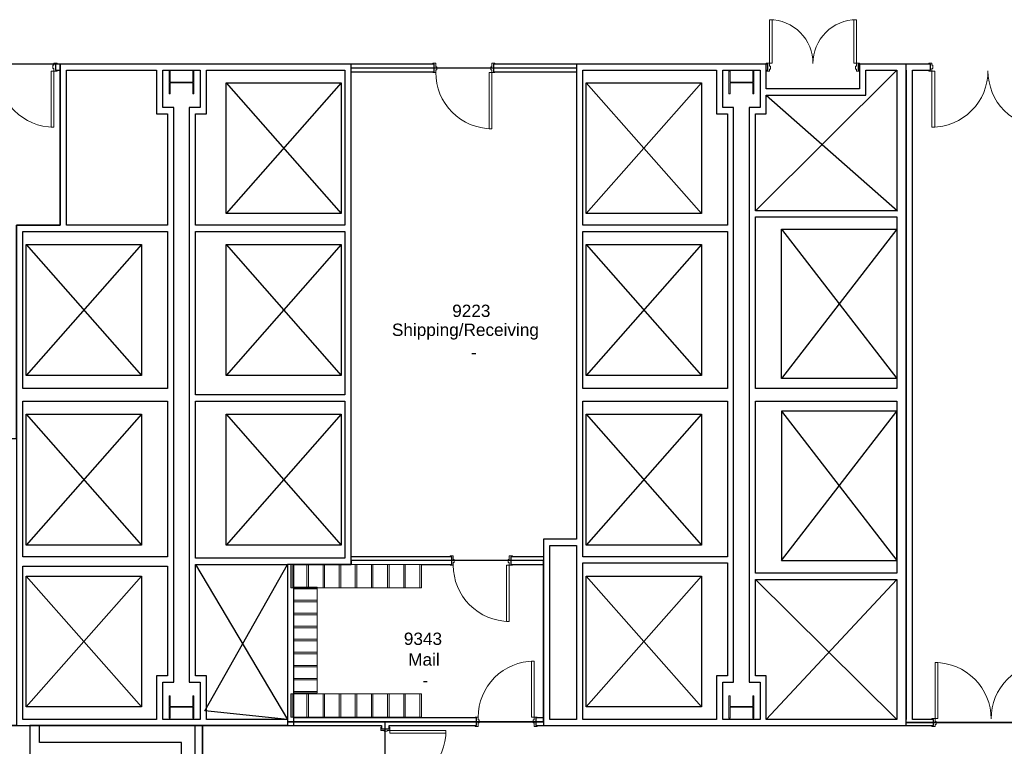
# Model space of a CAD drawing. Header units: inches. Extents: x -1 to 4727, y -3 to 1727.
# Tile 43 of 163: x 1718 to 2351, y 636 to 1103. Entities that reach past the tile are written whole.
import ezdxf

# ---------------------------------------------------------------- set-up
doc = ezdxf.new("R2010")
doc.units = ezdxf.units.IN
doc.header["$LTSCALE"] = 42
doc.header["$MEASUREMENT"] = 0
doc.layers.get('0').update_dxf_attribs({"linetype": 'CONTINUOUS'})
for name, color, linetype in [('A-FLOR-LEVL', 7, 'CONTINUOUS'), ('I-DOOR', 9, 'CONTINUOUS'), ('I-FURN-FILE', 9, 'CONTINUOUS'), ('I-WALL', 8, 'CONTINUOUS'), ('Room Names & IDs', 7, 'CONTINUOUS'), ('S-COLS', 7, 'CONTINUOUS'), ('triLabelLayer', 7, 'CONTINUOUS'), ('triMeasuredGrossAreaLayer', 7, 'CONTINUOUS'), ('triSpaceLayer', 7, 'CONTINUOUS')]:
    doc.layers.add(name, color=color, linetype=linetype)
doc.styles.add('PDF Helvetica', font='Helvetica.ttf')
doc.styles.get("Standard").update_dxf_attribs({"font": 'romans.shx'})

# ---------------------------------------------------------------- blocks, each defined once
blk = doc.blocks.new('Shelving - Mail Slots - Default - 5_-8_-2726277-FURNITURE PLAN - FLOOR 09 - WEST')
at = {"lineweight": 9}
for p, q in [((-58.73, 0), (-57.73, 0)), ((-58.73, -15), (-58.73, 0)), ((-58.73, 0), (8.27, 0)), ((-58.73, 0), (-58.73, -15)), ((-57.73, 0), (-57.73, -15)), ((-50.35, 0), (-49.35, 0)), ((-50.35, -15), (-50.35, 0)), ((-49.35, 0), (-49.35, -15)), ((-41.98, 0), (-40.98, 0)), ((-41.98, -15), (-41.98, 0)), ((-40.98, 0), (-40.98, -15)), ((-33.6, 0), (-32.6, 0)), ((-33.6, -15), (-33.6, 0)), ((-32.6, 0), (-32.6, -15)), ((-25.23, 0), (-24.23, 0)), ((-25.23, -15), (-25.23, 0)), ((-24.23, 0), (-24.23, -15)), ((-16.85, 0), (-15.85, 0)), ((-16.85, -15), (-16.85, 0)), ((-15.85, 0), (-15.85, -15)), ((-8.48, 0), (-7.48, 0)), ((-8.48, -15), (-8.48, 0)), ((-7.48, 0), (-7.48, -15)), ((-0.1, 0), (0.9, 0)), ((-0.1, -15), (-0.1, 0)), ((0.9, 0), (0.9, -15)), ((8.27, 0), (9.27, 0)), ((8.27, -15), (8.27, 0)), ((8.27, -15), (8.27, 0)), ((9.27, 0), (9.27, -15)), ((-57.73, -15), (-58.73, -15)), ((8.27, -15), (-58.73, -15)), ((-49.35, -15), (-50.35, -15)), ((-40.98, -15), (-41.98, -15)), ((-32.6, -15), (-33.6, -15)), ((-24.23, -15), (-25.23, -15)), ((-15.85, -15), (-16.85, -15)), ((-7.48, -15), (-8.48, -15)), ((0.9, -15), (-0.1, -15)), ((9.27, -15), (8.27, -15))]:
    blk.add_line(p, q, dxfattribs=at)
blk = doc.blocks.new('Shelving - Mail Slots - Default-V226-FURNITURE PLAN - FLOOR 09 - WEST')
at = {"lineweight": 9}
for p, q in [((-66.73, 0), (-65.73, 0)), ((-66.73, -15), (-66.73, 0)), ((-66.73, 0), (16.27, 0)), ((-66.73, 0), (-66.73, -15)), ((-65.73, 0), (-65.73, -15)), ((-56.35, 0), (-55.35, 0)), ((-56.35, -15), (-56.35, 0)), ((-55.35, 0), (-55.35, -15)), ((-45.98, 0), (-44.98, 0)), ((-45.98, -15), (-45.98, 0)), ((-44.98, 0), (-44.98, -15)), ((-35.6, 0), (-34.6, 0)), ((-35.6, -15), (-35.6, 0)), ((-34.6, 0), (-34.6, -15)), ((-25.23, 0), (-24.23, 0)), ((-25.23, -15), (-25.23, 0)), ((-24.23, 0), (-24.23, -15)), ((-14.85, 0), (-13.85, 0)), ((-14.85, -15), (-14.85, 0)), ((-13.85, 0), (-13.85, -15)), ((-4.48, 0), (-3.48, 0)), ((-4.48, -15), (-4.48, 0)), ((-3.48, 0), (-3.48, -15)), ((5.9, 0), (6.9, 0)), ((5.9, -15), (5.9, 0)), ((6.9, 0), (6.9, -15)), ((16.27, 0), (17.27, 0)), ((16.27, -15), (16.27, 0)), ((16.27, -15), (16.27, 0)), ((17.27, 0), (17.27, -15)), ((-65.73, -15), (-66.73, -15)), ((16.27, -15), (-66.73, -15)), ((-55.35, -15), (-56.35, -15)), ((-44.98, -15), (-45.98, -15)), ((-34.6, -15), (-35.6, -15)), ((-24.23, -15), (-25.23, -15)), ((-13.85, -15), (-14.85, -15)), ((-3.48, -15), (-4.48, -15)), ((6.9, -15), (5.9, -15)), ((17.27, -15), (16.27, -15))]:
    blk.add_line(p, q, dxfattribs=at)
blk = doc.blocks.new('W-Wide Flange-Column - W14X90-2731368-FURNITURE PLAN - FLOOR 09 - WEST')
at = {"lineweight": 18}
for p, q in [((7.25, 8), (-7.25, 8)), ((-7.25, 8), (-7.25, 7.29)), ((-7.25, 7.29), (-0.22, 7.29)), ((-0.22, 7.29), (-0.22, -7.29)), ((0.22, -7.29), (0.22, 7.29)), ((0.22, 7.29), (7.25, 7.29)), ((7.25, 7.29), (7.25, 8)), ((-0.22, -7.29), (-7.25, -7.29)), ((-7.25, -7.29), (-7.25, -8)), ((-7.25, -8), (7.25, -8)), ((7.25, -7.29), (0.22, -7.29)), ((7.25, -8), (7.25, -7.29))]:
    blk.add_line(p, q, dxfattribs=at)
blk = doc.blocks.new('W-Wide Flange-Column - W14X90-2731368-FURNITURE PLAN - FLOOR 09 - EAST')
at = {"lineweight": 18}
for p, q in [((7.25, 8), (-7.25, 8)), ((-7.25, 8), (-7.25, 7.29)), ((-7.25, 7.29), (-0.22, 7.29)), ((-0.22, 7.29), (-0.22, -7.29)), ((0.22, -7.29), (0.22, 7.29)), ((0.22, 7.29), (7.25, 7.29)), ((7.25, 7.29), (7.25, 8)), ((-0.22, -7.29), (-7.25, -7.29)), ((-7.25, -7.29), (-7.25, -8)), ((-7.25, -8), (7.25, -8)), ((7.25, -7.29), (0.22, -7.29)), ((7.25, -8), (7.25, -7.29))]:
    blk.add_line(p, q, dxfattribs=at)
blk = doc.blocks.new('columns')
at = {"layer": 'S-COLS', "rotation": 270.0000000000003}
for name, p in [('W-Wide Flange-Column - W14X90-2731368-FURNITURE PLAN - FLOOR 09 - WEST', (2289.63, 642.64)), ('W-Wide Flange-Column - W14X90-2731368-FURNITURE PLAN - FLOOR 09 - WEST', (2649.63, 642.64)), ('W-Wide Flange-Column - W14X90-2731368-FURNITURE PLAN - FLOOR 09 - EAST', (2649.63, 642.64)), ('W-Wide Flange-Column - W14X90-2731368-FURNITURE PLAN - FLOOR 09 - WEST', (2289.63, 241.5)), ('W-Wide Flange-Column - W14X90-2731368-FURNITURE PLAN - FLOOR 09 - WEST', (2649.63, 241.5)), ('W-Wide Flange-Column - W14X90-2731368-FURNITURE PLAN - FLOOR 09 - EAST', (2649.63, 241.5))]:
    blk.add_blockref(name, p, dxfattribs=at)

msp = doc.modelspace()

# ---------------------------------------------------------------- linework, layer by layer
at = {"layer": 'A-FLOR-LEVL'}
for p, q in [((2191, 980.28), (2282, 1070.5)), ((1850.75, 1062.5), (1924.75, 1062.5)), ((1850.75, 978.5), (1850.75, 1062.5)), ((1850.75, 1062.5), (1924.75, 978.5)), ((1924.75, 1062.5), (1850.75, 978.5)), ((1924.75, 1062.5), (1924.75, 978.5)), ((2082.25, 1062.5), (2156.25, 1062.5)), ((2082.25, 978.5), (2082.25, 1062.5)), ((2082.25, 1062.5), (2156.25, 978.5)), ((2156.25, 1062.5), (2082.25, 978.5)), ((2156.25, 1062.5), (2156.25, 978.5)), ((2198, 1054.5), (2282.25, 980.28)), ((1924.75, 978.5), (1850.75, 978.5)), ((2156.25, 978.5), (2082.25, 978.5)), ((2207.75, 968.5), (2282, 968.5)), ((2207.75, 872.5), (2207.75, 968.5)), ((2207.75, 968.5), (2282, 872.5)), ((2282, 968.5), (2207.75, 872.5)), ((2282, 968.5), (2282, 872.5)), ((1722.25, 958.5), (1796.25, 958.5)), ((1722.25, 874.5), (1722.25, 958.5)), ((1722.25, 958.5), (1796.25, 874.5)), ((1796.25, 958.5), (1722.25, 874.5)), ((1796.25, 958.5), (1796.25, 874.5)), ((1850.75, 958.5), (1924.75, 958.5)), ((1850.75, 874.5), (1850.75, 958.5)), ((1850.75, 958.5), (1924.75, 874.5)), ((1924.75, 958.5), (1850.75, 874.5)), ((1924.75, 958.5), (1924.75, 874.5)), ((2082.25, 958.5), (2156.25, 958.5)), ((2082.25, 874.5), (2082.25, 958.5)), ((2082.25, 958.5), (2156.25, 874.5)), ((2156.25, 958.5), (2082.25, 874.5)), ((2156.25, 958.5), (2156.25, 874.5)), ((1796.25, 874.5), (1722.25, 874.5)), ((1924.75, 874.5), (1850.75, 874.5)), ((2156.25, 874.5), (2082.25, 874.5)), ((2282, 872.5), (2207.75, 872.5)), ((1722.25, 849.5), (1796.25, 849.5)), ((1722.25, 765.5), (1722.25, 849.5)), ((1722.25, 849.5), (1796.25, 765.5)), ((1796.25, 849.5), (1722.25, 765.5)), ((1796.25, 849.5), (1796.25, 765.5)), ((1850.75, 849.5), (1924.75, 849.5)), ((1850.75, 765.5), (1850.75, 849.5)), ((1850.75, 849.5), (1924.75, 765.5)), ((1924.75, 849.5), (1850.75, 765.5)), ((1924.75, 849.5), (1924.75, 765.5)), ((2082.25, 849.5), (2156.25, 849.5)), ((2082.25, 765.5), (2082.25, 849.5)), ((2082.25, 849.5), (2156.25, 765.5)), ((2156.25, 849.5), (2082.25, 765.5)), ((2156.25, 849.5), (2156.25, 765.5)), ((2207.75, 851.5), (2207.75, 755.5)), ((2282, 851.5), (2207.75, 851.5)), ((2207.75, 755.5), (2282, 851.5)), ((2207.75, 851.5), (2282, 755.5)), ((2282, 755.5), (2282, 851.5)), ((1796.25, 765.5), (1722.25, 765.5)), ((1924.75, 765.5), (1850.75, 765.5)), ((2156.25, 765.5), (2082.25, 765.5)), ((2207.75, 755.5), (2282, 755.5)), ((1831, 753.12), (1890.25, 653.5)), ((1837.12, 659), (1890.25, 753.12)), ((1722.25, 745.5), (1796.25, 745.5)), ((1722.25, 661.5), (1722.25, 745.5)), ((1722.25, 745.5), (1796.25, 661.5)), ((1796.25, 745.5), (1722.25, 661.5)), ((1796.25, 745.5), (1796.25, 661.5)), ((2082.25, 745.5), (2156.25, 745.5)), ((2082.25, 661.5), (2082.25, 745.5)), ((2082.25, 745.5), (2156.25, 661.5)), ((2156.25, 745.5), (2082.25, 661.5)), ((2156.25, 745.5), (2156.25, 661.5)), ((2191, 743.5), (2282, 653.5)), ((2282, 743.5), (2198, 653.5)), ((1796.25, 661.5), (1722.25, 661.5)), ((1890.25, 653.5), (1837.12, 659)), ((2156.25, 661.5), (2082.25, 661.5))]:
    msp.add_line(p, q, dxfattribs=at)
at = {"layer": 'I-DOOR', "lineweight": 18}
for p, q in [((2200, 1103), (2201.75, 1103)), ((2200, 1075), (2200, 1103)), ((2201.75, 1075), (2201.75, 1103)), ((2254.25, 1075), (2254.25, 1103)), ((2256, 1103), (2254.25, 1103)), ((2256, 1075), (2256, 1103)), ((1738.25, 1070), (1738.25, 1034)), ((1740, 1070), (1738.25, 1070)), ((1740, 1073.75), (1739.38, 1073.75)), ((1739.38, 1073.75), (1739.38, 1071.75)), ((1739.38, 1071.75), (1740, 1071.75)), ((1742, 1075), (1740, 1075)), ((1740, 1075), (1740, 1073.75)), ((1740, 1071.75), (1740, 1070)), ((1740, 1070), (1740, 1034)), ((1740, 1070), (1742, 1070)), ((1741, 1070.5), (1741, 1074.5)), ((1741, 1074.5), (1742, 1074.5)), ((1742, 1070.5), (1741, 1070.5)), ((1742, 1074.5), (1742, 1075)), ((1742, 1070), (1742, 1070.5)), ((1983.5, 1075), (1983.5, 1074.5)), ((1985.5, 1075), (1983.5, 1075)), ((1983.5, 1074.5), (1984.5, 1074.5)), ((1984.5, 1074.5), (1984.5, 1069.5)), ((1985.5, 1072.75), (1985.5, 1075)), ((1986.12, 1072.75), (1985.5, 1072.75)), ((1985.5, 1069), (1985.5, 1070.75)), ((1985.5, 1070.75), (1986.12, 1070.75)), ((1986.12, 1070.75), (1986.12, 1072.75)), ((2021.5, 1072.75), (2020.88, 1072.75)), ((2020.88, 1072.75), (2020.88, 1070.75)), ((2020.88, 1070.75), (2021.5, 1070.75)), ((2023.5, 1075), (2021.5, 1075)), ((2021.5, 1075), (2021.5, 1072.75)), ((2021.5, 1070.75), (2021.5, 1069)), ((2022.5, 1069.5), (2022.5, 1074.5)), ((2022.5, 1074.5), (2023.5, 1074.5)), ((2023.5, 1074.5), (2023.5, 1075)), ((2200, 1075), (2198, 1075)), ((2198, 1075), (2198, 1074.5)), ((2198, 1074.5), (2199, 1074.5)), ((2199, 1070.5), (2198, 1070.5)), ((2198, 1070.5), (2198, 1070)), ((2198, 1070), (2200, 1070)), ((2199, 1074.5), (2199, 1070.5)), ((2200, 1075), (2201.75, 1075)), ((2200, 1073.25), (2200, 1075)), ((2200.62, 1073.25), (2200, 1073.25)), ((2200, 1070), (2200, 1071.25)), ((2200, 1071.25), (2200.62, 1071.25)), ((2200.62, 1071.25), (2200.62, 1073.25)), ((2256, 1075), (2254.25, 1075)), ((2256, 1073.25), (2255.38, 1073.25)), ((2255.38, 1073.25), (2255.38, 1071.25)), ((2255.38, 1071.25), (2256, 1071.25)), ((2258, 1075), (2256, 1075)), ((2256, 1075), (2256, 1073.25)), ((2256, 1071.25), (2256, 1070)), ((2256, 1070), (2258, 1070)), ((2257, 1070.5), (2257, 1074.5)), ((2257, 1074.5), (2258, 1074.5)), ((2258, 1070.5), (2257, 1070.5)), ((2258, 1074.5), (2258, 1075)), ((2258, 1070), (2258, 1070.5)), ((2302.5, 1074.5), (2302.5, 1075)), ((2302.5, 1075), (2304.5, 1075)), ((2303.5, 1074.5), (2302.5, 1074.5)), ((2302.5, 1070.5), (2303.5, 1070.5)), ((2302.5, 1070), (2302.5, 1070.5)), ((2304.5, 1070), (2302.5, 1070)), ((2303.5, 1070.5), (2303.5, 1074.5)), ((2304.5, 1075), (2304.5, 1073.75)), ((2304.5, 1073.75), (2305.13, 1073.75)), ((2304.5, 1071.75), (2304.5, 1070)), ((2305.13, 1071.75), (2304.5, 1071.75)), ((2304.5, 1070), (2306.25, 1070)), ((2304.5, 1070), (2304.5, 1034)), ((2305.13, 1073.75), (2305.13, 1071.75)), ((2306.25, 1070), (2306.25, 1034)), ((1984.5, 1069.5), (1983.5, 1069.5)), ((1983.5, 1069.5), (1983.5, 1069)), ((1983.5, 1069), (1985.5, 1069)), ((2019.75, 1069), (2019.75, 1033)), ((2021.5, 1069), (2019.75, 1069)), ((2021.5, 1069), (2021.5, 1033)), ((2021.5, 1069), (2023.5, 1069)), ((2023.5, 1069.5), (2022.5, 1069.5)), ((2023.5, 1069), (2023.5, 1069.5)), ((1740, 1034), (1738.25, 1034)), ((2021.5, 1033), (2019.75, 1033)), ((2304.5, 1034), (2306.25, 1034)), ((1994.75, 758.5), (1994.75, 758)), ((1996.75, 758.5), (1994.75, 758.5)), ((1994.75, 758), (1995.75, 758)), ((1995.75, 758), (1995.75, 753)), ((1996.75, 756.25), (1996.75, 758.5)), ((1997.38, 756.25), (1996.75, 756.25)), ((1996.75, 752.5), (1996.75, 754.25)), ((1996.75, 754.25), (1997.38, 754.25)), ((1997.38, 754.25), (1997.38, 756.25)), ((2032.75, 756.25), (2032.12, 756.25)), ((2032.12, 756.25), (2032.12, 754.25)), ((2032.12, 754.25), (2032.75, 754.25)), ((2034.75, 758.5), (2032.75, 758.5)), ((2032.75, 758.5), (2032.75, 756.25)), ((2032.75, 754.25), (2032.75, 752.5)), ((2033.75, 753), (2033.75, 758)), ((2033.75, 758), (2034.75, 758)), ((2034.75, 758), (2034.75, 758.5)), ((1995.75, 753), (1994.75, 753)), ((1994.75, 753), (1994.75, 752.5)), ((1994.75, 752.5), (1996.75, 752.5)), ((2031, 752.5), (2031, 716.5)), ((2032.75, 752.5), (2031, 752.5)), ((2032.75, 752.5), (2032.75, 716.5)), ((2032.75, 752.5), (2034.75, 752.5)), ((2034.75, 753), (2033.75, 753)), ((2034.75, 752.5), (2034.75, 753)), ((2032.75, 716.5), (2031, 716.5)), ((2047, 655), (2047, 691)), ((2048.75, 691), (2047, 691)), ((2048.75, 655), (2048.75, 691)), ((2306.5, 690), (2308.25, 690)), ((2306.5, 654), (2306.5, 690)), ((2308.25, 654), (2308.25, 690)), ((2010.75, 655), (2012.75, 655)), ((2010.75, 654.5), (2010.75, 655)), ((2011.75, 654.5), (2010.75, 654.5)), ((2011.75, 649.5), (2011.75, 654.5)), ((2012.75, 655), (2012.75, 653.25)), ((2012.75, 653.25), (2013.38, 653.25)), ((2013.38, 653.25), (2013.38, 651.25)), ((2048.75, 655), (2047, 655)), ((2048.12, 653.25), (2048.75, 653.25)), ((2048.12, 651.25), (2048.12, 653.25)), ((2048.75, 655), (2050.75, 655)), ((2048.75, 653.25), (2048.75, 655)), ((2049.75, 654.5), (2049.75, 649.5)), ((2050.75, 654.5), (2049.75, 654.5)), ((2050.75, 655), (2050.75, 654.5)), ((2306.5, 654), (2304.5, 654)), ((2304.5, 654), (2304.5, 653.5)), ((2304.5, 653.5), (2305.5, 653.5)), ((2305.5, 653.5), (2305.5, 649.5)), ((2306.5, 654), (2308.25, 654)), ((2306.5, 652.25), (2306.5, 654)), ((2307.13, 652.25), (2306.5, 652.25)), ((2307.13, 650.25), (2307.13, 652.25)), ((1950.18, 648.5), (1950.18, 646.5)), ((1950.68, 648.5), (1950.18, 648.5)), ((1950.18, 646.5), (1952.3, 646.5)), ((1950.68, 647.5), (1950.68, 648.5)), ((1955.55, 647.5), (1950.68, 647.5)), ((1952.3, 646.5), (1952.3, 645.87)), ((1952.3, 645.87), (1954.3, 645.87)), ((1954.3, 645.87), (1954.3, 646.5)), ((1954.3, 646.5), (1956.05, 646.5)), ((1956.05, 648.5), (1955.55, 648.5)), ((1955.55, 648.5), (1955.55, 647.5)), ((1956.05, 646.5), (1956.05, 648.5)), ((1956.05, 646.5), (1956.05, 644.75)), ((1956.05, 646.5), (1992.05, 646.5)), ((1992.05, 646.5), (1992.05, 644.75)), ((2010.75, 649.5), (2011.75, 649.5)), ((2010.75, 649), (2010.75, 649.5)), ((2012.75, 649), (2010.75, 649)), ((2012.75, 651.25), (2012.75, 649)), ((2013.38, 651.25), (2012.75, 651.25)), ((2048.75, 651.25), (2048.12, 651.25)), ((2048.75, 649), (2048.75, 651.25)), ((2050.75, 649), (2048.75, 649)), ((2049.75, 649.5), (2050.75, 649.5)), ((2050.75, 649.5), (2050.75, 649)), ((2305.5, 649.5), (2304.5, 649.5)), ((2304.5, 649.5), (2304.5, 649)), ((2304.5, 649), (2306.5, 649)), ((2306.5, 649), (2306.5, 650.25)), ((2306.5, 650.25), (2307.13, 650.25)), ((1956.05, 644.75), (1992.05, 644.75))]:
    msp.add_line(p, q, dxfattribs=at)
for centre, radius, start, end in [((2200, 1075), 28, 359.73604, 90), ((2256, 1075), 28, 90, 180.26396), ((2021.5, 1069), 36, 179.79469, 270), ((2032.75, 752.5), 36, 179.79469, 270)]:
    msp.add_arc(centre, radius, start, end, dxfattribs=at)
at = {"layer": 'I-DOOR', "lineweight": 9}
for centre, start, end in [((1740, 1070), 179.79469, 270), ((2304.5, 1070), 270, 0.20531), ((2376.5, 1070), 179.79469, 270), ((2048.75, 655), 90, 180.20531), ((2306.5, 654), 359.79469, 90), ((2378.5, 654), 90, 180.20531), ((1956.05, 646.5), 269.79469, 0)]:
    msp.add_arc(centre, 36, start, end, dxfattribs=at)
at = {"layer": 'I-FURN-FILE', "lineweight": 9}
for p, q in [((1892.25, 753.12), (1893.25, 753.12)), ((1892.25, 738.12), (1892.25, 753.12)), ((1892.25, 753.12), (1975.25, 753.12)), ((1892.25, 753.12), (1892.25, 738.12)), ((1893.25, 753.12), (1893.25, 738.12)), ((1902.63, 753.12), (1903.63, 753.12)), ((1902.63, 738.12), (1902.63, 753.12)), ((1903.63, 753.12), (1903.63, 738.12)), ((1913, 753.12), (1914, 753.12)), ((1913, 738.12), (1913, 753.12)), ((1914, 753.12), (1914, 738.12)), ((1923.38, 753.12), (1924.38, 753.12)), ((1923.38, 738.12), (1923.38, 753.12)), ((1924.38, 753.12), (1924.38, 738.12)), ((1933.75, 753.12), (1934.75, 753.12)), ((1933.75, 738.12), (1933.75, 753.12)), ((1934.75, 753.12), (1934.75, 738.12)), ((1944.13, 753.12), (1945.13, 753.12)), ((1944.13, 738.12), (1944.13, 753.12)), ((1945.13, 753.12), (1945.13, 738.12)), ((1954.5, 753.12), (1955.5, 753.12)), ((1954.5, 738.12), (1954.5, 753.12)), ((1955.5, 753.12), (1955.5, 738.12)), ((1964.88, 753.12), (1965.88, 753.12)), ((1964.88, 738.12), (1964.88, 753.12)), ((1965.88, 753.12), (1965.88, 738.12)), ((1975.25, 753.12), (1976.25, 753.12)), ((1975.25, 738.12), (1975.25, 753.12)), ((1975.25, 738.12), (1975.25, 753.12)), ((1976.25, 753.12), (1976.25, 738.12)), ((1893.25, 738.12), (1892.25, 738.12)), ((1975.25, 738.12), (1892.25, 738.12)), ((1903.63, 738.12), (1902.63, 738.12)), ((1914, 738.12), (1913, 738.12)), ((1924.38, 738.12), (1923.38, 738.12)), ((1934.75, 738.12), (1933.75, 738.12)), ((1945.13, 738.12), (1944.13, 738.12)), ((1955.5, 738.12), (1954.5, 738.12)), ((1965.88, 738.12), (1964.88, 738.12)), ((1976.25, 738.12), (1975.25, 738.12))]:
    msp.add_line(p, q, dxfattribs=at)
at = {"layer": 'I-WALL'}
for p, q in [((1984.5, 1074.5), (1741, 1074.5)), ((1741, 1074.5), (1741, 1070.5)), ((1741, 1070.5), (1744, 1070.5)), ((1744, 1070.5), (1744, 971)), ((1748, 1070.5), (1806, 1070.5)), ((1748, 971), (1748, 1070.5)), ((1806, 1070.5), (1806, 1042.5)), ((1810, 1070.5), (1834, 1070.5)), ((1810, 1046.5), (1810, 1070.5)), ((1834, 1070.5), (1834, 1046.5)), ((1838, 1070.5), (1927, 1070.5)), ((1838, 1042.5), (1838, 1070.5)), ((1927, 1070.5), (1927, 971)), ((1984.5, 1069.5), (1984.5, 1074.5)), ((2199, 1074.5), (2022.5, 1074.5)), ((2022.5, 1074.5), (2022.5, 1069.5)), ((2080, 1070.5), (2166, 1070.5)), ((2080, 971), (2080, 1070.5)), ((2166, 1070.5), (2166, 1042.5)), ((2166, 1070.5), (2166, 1042.5)), ((2170, 1070.5), (2194, 1070.5)), ((2170, 1046.5), (2170, 1070.5)), ((2170, 1070.5), (2194, 1070.5)), ((2170, 1046.5), (2170, 1070.5)), ((2194, 1070.5), (2194, 1046.5)), ((2194, 1070.5), (2194, 1046.5)), ((2198, 1070.5), (2199, 1070.5)), ((2198, 1058.5), (2198, 1070.5)), ((2198, 1070.5), (2199, 1070.5)), ((2198, 1058.5), (2198, 1070.5)), ((2199, 1070.5), (2199, 1074.5)), ((2199, 1070.5), (2199, 1074.5)), ((2303.5, 1074.5), (2257, 1074.5)), ((2257, 1074.5), (2257, 1070.5)), ((2257, 1070.5), (2258, 1070.5)), ((2258, 1070.5), (2258, 1058.5)), ((2262, 1070.5), (2282, 1070.5)), ((2262, 1054.5), (2262, 1070.5)), ((2282, 1070.5), (2282, 980.28)), ((2288, 1070.5), (2288, 653.5)), ((2292, 1070.5), (2303.5, 1070.5)), ((2292, 653.5), (2292, 1070.5)), ((2303.5, 1070.5), (2303.5, 1074.5)), ((1931, 758), (1931, 1069.5)), ((1931, 1069.5), (1984.5, 1069.5)), ((2022.5, 1069.5), (2076, 1069.5)), ((2076, 1069.5), (2076, 769.25)), ((2258, 1058.5), (2198, 1058.5)), ((2198, 1042.5), (2198, 1054.5)), ((2198, 1042.5), (2198, 1054.5)), ((2198, 1054.5), (2262, 1054.5)), ((1817, 1046.5), (1810, 1046.5)), ((1817, 677.5), (1817, 1046.5)), ((1834, 1046.5), (1827, 1046.5)), ((1827, 1046.5), (1827, 677.5)), ((2177, 1046.5), (2170, 1046.5)), ((2177, 1046.5), (2170, 1046.5)), ((2177, 677.5), (2177, 1046.5)), ((2177, 677.5), (2177, 1046.5)), ((2194, 1046.5), (2187, 1046.5)), ((2187, 1046.5), (2187, 677.5)), ((2194, 1046.5), (2187, 1046.5)), ((2187, 1046.5), (2187, 677.5)), ((1806, 1042.5), (1813, 1042.5)), ((1813, 1042.5), (1813, 971)), ((1831, 1042.5), (1838, 1042.5)), ((1831, 971), (1831, 1042.5)), ((2166, 1042.5), (2173, 1042.5)), ((2166, 1042.5), (2173, 1042.5)), ((2173, 1042.5), (2173, 971)), ((2173, 1042.5), (2173, 971)), ((2191, 1042.5), (2198, 1042.5)), ((2191, 980.28), (2191, 1042.5)), ((2191, 1042.5), (2198, 1042.5)), ((2191, 980.28), (2191, 1042.5)), ((2282, 980.28), (2191, 980.28)), ((2191, 866), (2191, 976.28)), ((2191, 866), (2191, 976.28)), ((2191, 976.28), (2282, 976.28)), ((2282, 976.28), (2282, 866)), ((1744, 971), (1716, 971)), ((1813, 971), (1748, 971)), ((1927, 971), (1831, 971)), ((2173, 971), (2080, 971)), ((1720, 967), (1813, 967)), ((1720, 866), (1720, 967)), ((1813, 967), (1813, 866)), ((1831, 862), (1831, 967)), ((1831, 967), (1927, 967)), ((1927, 967), (1927, 862)), ((2080, 866), (2080, 967)), ((2080, 967), (2173, 967)), ((2173, 967), (2173, 866)), ((2173, 967), (2173, 866)), ((1813, 866), (1720, 866)), ((1927, 862), (1831, 862)), ((2173, 866), (2080, 866)), ((2282, 866), (2191, 866)), ((1720, 758), (1720, 858)), ((1720, 858), (1813, 858)), ((1813, 858), (1813, 758)), ((1831, 757.12), (1831, 858)), ((1831, 858), (1927, 858)), ((1927, 858), (1927, 757.12)), ((2080, 758), (2080, 858)), ((2080, 858), (2173, 858)), ((2173, 858), (2173, 758)), ((2173, 858), (2173, 758)), ((2191, 747.5), (2191, 858)), ((2191, 747.5), (2191, 858)), ((2191, 858), (2282, 858)), ((2282, 858), (2282, 747.5)), ((2076, 769.25), (2054.75, 769.25)), ((2054.75, 769.25), (2054.75, 758)), ((2058.75, 765.25), (2076, 765.25)), ((2058.75, 653.5), (2058.75, 765.25)), ((2076, 765.25), (2076, 653.5)), ((1813, 758), (1720, 758)), ((1927, 757.12), (1831, 757.12)), ((1995.75, 758), (1931, 758)), ((1995.75, 753), (1995.75, 758)), ((2054.75, 758), (2033.75, 758)), ((2033.75, 758), (2033.75, 753)), ((2173, 758), (2080, 758)), ((2080, 653.5), (2080, 754)), ((2080, 754), (2173, 754)), ((2173, 754), (2173, 681.5)), ((2173, 754), (2173, 681.5)), ((1720, 653.5), (1720, 752)), ((1720, 752), (1813, 752)), ((1813, 752), (1813, 681.5)), ((1831, 681.5), (1831, 753.12)), ((1831, 753.12), (1890.25, 753.12)), ((1890.25, 753.12), (1890.25, 653.5)), ((1976.25, 753), (1995.75, 753)), ((2033.75, 753), (2054.75, 753)), ((2054.75, 753), (2054.75, 654.5)), ((2282, 747.5), (2191, 747.5)), ((2191, 681.5), (2191, 743.5)), ((2191, 681.5), (2191, 743.5)), ((2191, 743.5), (2282, 743.5)), ((2282, 743.5), (2282, 653.5)), ((1806, 681.5), (1806, 653.5)), ((1813, 681.5), (1806, 681.5)), ((1810, 653.5), (1810, 677.5)), ((1810, 677.5), (1817, 677.5)), ((1827, 677.5), (1834, 677.5)), ((1838, 681.5), (1831, 681.5)), ((1834, 677.5), (1834, 653.5)), ((1838, 653.5), (1838, 681.5)), ((2166, 681.5), (2166, 653.5)), ((2173, 681.5), (2166, 681.5)), ((2166, 681.5), (2166, 653.5)), ((2173, 681.5), (2166, 681.5)), ((2170, 653.5), (2170, 677.5)), ((2170, 677.5), (2177, 677.5)), ((2170, 653.5), (2170, 677.5)), ((2170, 677.5), (2177, 677.5)), ((2187, 677.5), (2194, 677.5)), ((2187, 677.5), (2194, 677.5)), ((2198, 681.5), (2191, 681.5)), ((2198, 681.5), (2191, 681.5)), ((2194, 677.5), (2194, 653.5)), ((2194, 677.5), (2194, 653.5)), ((2198, 653.5), (2198, 681.5)), ((2198, 653.5), (2198, 681.5)), ((1894.25, 670), (1894.25, 670.5)), ((1806, 653.5), (1720, 653.5)), ((1834, 653.5), (1810, 653.5)), ((1890.25, 653.5), (1838, 653.5)), ((1894.25, 654.5), (1894.25, 655)), ((2011.75, 654.5), (1894.25, 654.5)), ((2011.75, 649.5), (2011.75, 654.5)), ((2054.75, 654.5), (2049.75, 654.5)), ((2049.75, 654.5), (2049.75, 649.5)), ((2076, 653.5), (2058.75, 653.5)), ((2166, 653.5), (2080, 653.5)), ((2194, 653.5), (2170, 653.5)), ((2194, 653.5), (2170, 653.5)), ((2282, 653.5), (2198, 653.5)), ((2305.5, 653.5), (2292, 653.5)), ((2305.5, 649.5), (2305.5, 653.5)), ((1714, 649.5), (1724.5, 649.5)), ((1724.5, 649.5), (1724.5, 598.16)), ((1730.63, 649.5), (1830.69, 649.5)), ((1730.63, 638.69), (1730.63, 649.5)), ((1830.69, 649.5), (1830.69, 577.81)), ((1835.56, 649.5), (1950.68, 649.5)), ((1835.56, 443.88), (1835.56, 649.5)), ((1950.68, 649.5), (1950.68, 647.5)), ((1950.68, 647.5), (1955.55, 647.5)), ((1955.55, 649.5), (2011.75, 649.5)), ((1955.55, 647.5), (1955.55, 649.5)), ((2049.75, 649.5), (2305.5, 649.5)), ((1822, 638.69), (1730.63, 638.69)), ((1822, 577.81), (1822, 638.69))]:
    msp.add_line(p, q, dxfattribs=at)
at = {"layer": 'triMeasuredGrossAreaLayer'}
for points in [[(2389, 651.5), (2288, 651.5), (2288, 1074.5), (2258, 1074.5), (2258, 1058.5), (2198, 1058.5), (2198, 1074.5), (2076, 1074.5), (2076, 769.25), (2054.75, 769.25), (2054.75, 652), (1894.25, 652), (1894.25, 753.12), (1931, 753.12), (1931, 1074.5), (1744, 1074.5), (1744, 971), (1716, 971), (1716, 649.5), (1568, 649.5), (1568, 1074.5), (1356, 1074.5), (1356, 649.5), (1209.25, 649.5)], [(1209.25, 649.5), (1356, 649.5), (1568, 649.5), (1716, 649.5), (1894.25, 649.5), (1894.25, 652), (2054.75, 652), (2054.75, 649.5), (2288, 649.5), (2288, 651.5), (2389, 651.5), (2389, 649.5), (2652.25, 649.5), (2652.25, 652), (2798.62, 652), (2798.62, 649.5), (3014, 649.5), (3153.5, 649.5)]]:
    msp.add_lwpolyline(points, dxfattribs=at)
at = {"layer": 'triSpaceLayer'}
for points in [[(1592.5, 834), (1716, 834), (1716, 971), (1744, 971), (1744, 1074.5), (1592.5, 1074.5)], [(1931, 1072), (2076, 1072), (2076, 769.25), (2054.75, 769.25), (2054.75, 755.5), (1931, 755.5)], [(1931, 755.5), (1931, 753.12), (1890.25, 753.12), (1890.25, 652), (2054.75, 652), (2054.75, 755.5)], [(1833.12, 441.44), (1953.11, 441.44), (1953, 652), (1890.25, 652), (1890.25, 649.5), (1835.56, 649.5), (1835.56, 545.81), (1833.12, 545.81)], [(1724.5, 546.03), (1808, 546.03), (1808, 545.81), (1835.56, 545.81), (1835.56, 649.5), (1724.5, 649.5)]]:
    msp.add_lwpolyline(points, close=True, dxfattribs=at)

# ---------------------------------------------------------------- block references
at = {"layer": 'I-FURN-FILE'}
for name, p, rotation in [('Shelving - Mail Slots - Default - 5_-8_-2726277-FURNITURE PLAN - FLOOR 09 - WEST', (1894.25, 729.23), 89.99999999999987), ('Shelving - Mail Slots - Default-V226-FURNITURE PLAN - FLOOR 09 - WEST', (1909.52, 655), 180)]:
    msp.add_blockref(name, p, dxfattribs=dict(at, rotation=rotation))
at = {"layer": 'S-COLS'}
msp.add_blockref('columns', (-467.63, 420), dxfattribs=at)

# ---------------------------------------------------------------- texts
at = {"layer": 'Room Names & IDs', "attachment_point": 4, "style": 'PDF Helvetica'}
for s, insert, char_height in [('9223', (1996.07, 915.95), 7.902), ('Shipping/Receiving', (1957.3, 902.62), 7.9024), ('-', (2008.08, 889.29), 7.9), ('9343', (1964.97, 705.27), 7.902), ('Mail', (1967.79, 691.94), 7.902), ('-', (1976.98, 678.61), 7.9)]:
    msp.add_mtext(s, dxfattribs=dict(at, insert=insert, char_height=char_height))
at = {"layer": 'triLabelLayer', "color": 7, "char_height": 10, "attachment_point": 5}
for insert in [(2003.5, 913.75), (1972.5, 703.75)]:
    msp.add_mtext('{\\fSansSerif;\\H0.01;}', dxfattribs=dict(at, insert=insert))

doc.saveas('drawing.dxf')
